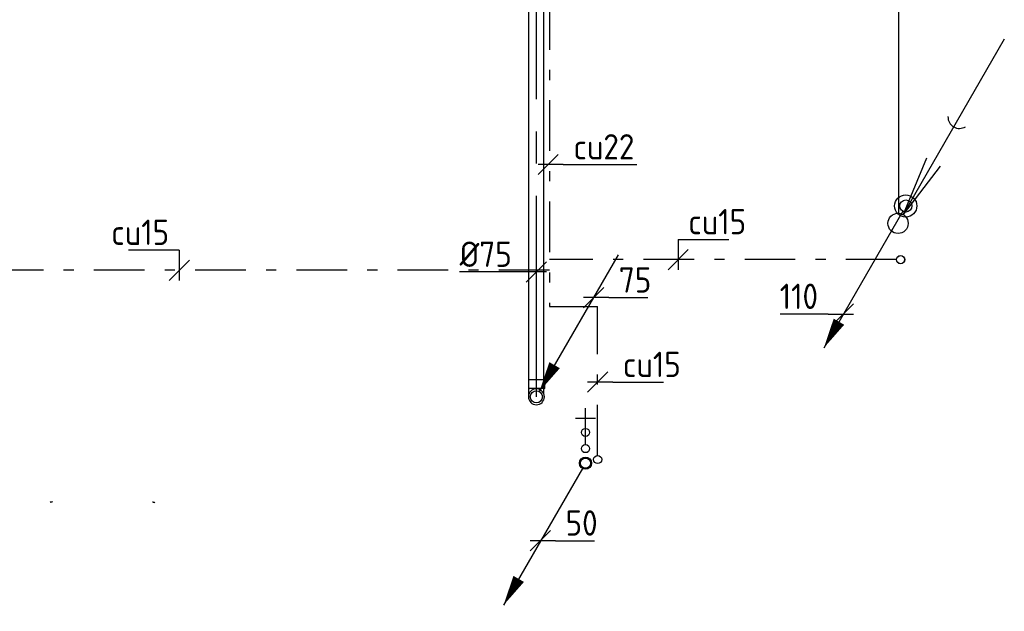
# Model space of a CAD drawing. Header units: millimetres. Extents: x -63669 to 19810, y 5754 to 49638.
# Tile 3 of 16: x -58176 to -53312, y 15778 to 18700. Entities that reach past the tile are written whole.
import ezdxf
from ezdxf.enums import TextEntityAlignment as Align

# ---------------------------------------------------------------- set-up
doc = ezdxf.new("R2010")
doc.units = ezdxf.units.MM
doc.header["$LTSCALE"] = 50
for name, pattern in [('2322109', [10, 5, -2, 1, -2]), ('CENTER2', [28.575, 19.05, -3.175, 3.175, -3.175]), ('DASHED', [0.75, 0.5, -0.25])]:
    doc.linetypes.add(name, pattern=pattern)
for name, color, linetype in [('51', 6, 'Continuous'), ('LAYER74', 4, 'DASHED'), ('WL524---', 190, 'Continuous'), ('WL524---_D', 192, 'Continuous'), ('WL524---_HARTLIJN', 7, 'Continuous'), ('WL531---', 132, 'Continuous'), ('WM524---', 2, 'Continuous'), ('WM531---', 2, 'Continuous')]:
    doc.layers.add(name, color=color, linetype=linetype)
doc.styles.add('BURO-018', font='ISO96.shx', dxfattribs={"height": 90})
doc.styles.add('BURO-025', font='ISO96.shx', dxfattribs={"height": 125})

# ---------------------------------------------------------------- blocks, each defined once
blk = doc.blocks.new('030')
at = {"layer": '51', "color": 1, "linetype": 'Continuous'}
for p in [(5.25, 9.093), (1.402, 3.215), (2.083, 2.822)]:
    blk.add_line(p, (0.25, 0.433), dxfattribs=at)
blk.add_circle((0, 0), 0.5, dxfattribs=at)
blk.add_arc((3.033, 5.254), 0.567, 178.0725, 301.9275, dxfattribs=at)
blk = doc.blocks.new('LDV3121')
at = {"color": 0, "linetype": 'Continuous'}
blk.add_line((0.25, 0.433), (6.75, 11.691), dxfattribs=at)
blk.add_lwpolyline([(0.25, 0.433, 0, 1, 0), (1.5, 2.598, 1, 1, 0)], format="xyseb", dxfattribs=at)
blk.add_circle((0, 0), 0.5, dxfattribs=at)
blk = doc.blocks.new('RDA')
at = {"color": 0, "linetype": 'Continuous'}
blk.add_circle((0, 0), 0.5, dxfattribs=at)
blk = doc.blocks.new('*U83')
at = {"color": 0, "ltscale": 10}
for p, q in [((-39.4, 84), (-39.4, 40)), ((39.4, 84), (-39.4, 84)), ((39.4, 84), (39.4, 40)), ((-39.4, 40), (-37.5, 38.1)), ((39.4, 40), (-39.4, 40)), ((-37.5, 33.1), (-37.5, 38.1)), ((-37.5, 23.4), (-37.5, 33.1)), ((-37.5, 14.7), (-37.5, 23.4)), ((-37.5, 12), (-37.5, 14.7)), ((39.4, 40), (37.5, 38.1)), ((37.5, 33.1), (37.5, 38.1)), ((37.5, 23.4), (37.5, 33.1)), ((37.5, 14.7), (37.5, 23.4)), ((37.5, 12), (37.5, 14.7))]:
    blk.add_line(p, q, dxfattribs=at)
blk.add_arc((0, 0), 39.4, 0.18, 0, dxfattribs=at)
at = {"layer": 'WL524---_HARTLIJN', "linetype": 'CENTER2'}
for p in [(0, 40), (0, 0)]:
    blk.add_line(p, (0, 38.1), dxfattribs=at)
blk.add_circle((0, 0), 0.075, dxfattribs=at)
at = {"layer": 'WL524---_D', "color": 1, "linetype": '2322109', "style": 'BURO-018'}
blk.add_attdef('POSNR', text='', height=90, dxfattribs=at).set_placement((0, 0), align=Align.MIDDLE)
blk = doc.blocks.new('*U84')
at = {"color": 0, "ltscale": 10}
for p, q in [((0, 37.5), (5551.3, 37.5)), ((5551.3, 37.5), (5551.3, -37.5)), ((0, -37.5), (5551.3, -37.5))]:
    blk.add_line(p, q, dxfattribs=at)
at = {"layer": 'WL524---_HARTLIJN', "linetype": 'CENTER2'}
blk.add_line((0, 0), (5551.3, 0), dxfattribs=at)
at = {"layer": 'WL524---_D', "color": 1, "linetype": '2322109', "style": 'BURO-018'}
blk.add_attdef('POSNR', text='', height=90, dxfattribs=at).set_placement((0, 0), align=Align.MIDDLE)
blk = doc.blocks.new('*U85', base_point=(-55341.1, 17327.2))
at = {"color": 0, "linetype": 'Continuous'}
for p, q in [((-55291.1, 17377.2), (-55391.1, 17277.2)), ((-55266.1, 17327.2), (-55391.1, 17327.2)), ((-55266.1, 17327.2), (-55073.3, 17327.2))]:
    blk.add_line(p, q, dxfattribs=at)
at = {"color": 0, "linetype": 'Continuous', "style": 'BURO-025'}
blk.add_text('75', height=125, dxfattribs=at).set_placement((-55216.1, 17352.2))
blk = doc.blocks.new('*U86')
at = {"layer": 'WM524---', "color": 0, "ltscale": 10}
for p, q in [((-50, -50), (50, 50)), ((50, 0), (-379, 0))]:
    blk.add_line(p, q, dxfattribs=at)
at = {"layer": 'WM524---', "color": 0, "linetype": '2322109', "style": 'BURO-025'}
blk.add_text('%%c75', height=125, dxfattribs=at).set_placement((-379, 25))
blk = doc.blocks.new('LDV2121')
at = {"color": 0, "linetype": 'Continuous'}
blk.add_line((-0.25, -0.433), (-6.75, -11.691), dxfattribs=at)
blk.add_lwpolyline([(-6.75, -11.691, 0, 1, 0), (-5.5, -9.526, 1, 1, 0)], format="xyseb", dxfattribs=at)
blk.add_circle((0, 0), 0.5, dxfattribs=at)
blk = doc.blocks.new('*U92', base_point=(12021.7, 364585.2))
at = {"color": 0, "linetype": 'Continuous'}
for p, q in [((12071.7, 364635.2), (11971.7, 364535.2)), ((12096.7, 364585.2), (11971.7, 364585.2)), ((12096.7, 364585.2), (12289.5, 364585.2))]:
    blk.add_line(p, q, dxfattribs=at)
at = {"color": 0, "linetype": 'Continuous', "style": 'BURO-025'}
blk.add_text('50', height=125, dxfattribs=at).set_placement((12146.7, 364610.2))
blk = doc.blocks.new('KRN1-WBAK1')
at = {"color": 0, "linetype": 'Continuous'}
for p, q in [((0, 20), (0, 200)), ((-50, 150), (50, 150))]:
    blk.add_line(p, q, dxfattribs=at)
blk = doc.blocks.new('*U101', base_point=(15980.8, 364549))
at = {"color": 0, "linetype": 'Continuous'}
for p, q in [((16030.8, 364599), (15930.8, 364499)), ((16055.8, 364549), (15930.8, 364549)), ((16055.8, 364549), (16418.3, 364549))]:
    blk.add_line(p, q, dxfattribs=at)
at = {"color": 0, "linetype": 'Continuous', "style": 'BURO-025'}
blk.add_text('cu22', height=125, dxfattribs=at).set_placement((16105.8, 364574))
blk = doc.blocks.new('*U103', base_point=(17432.8, 362376.7))
at = {"color": 0, "linetype": 'Continuous'}
for p, q in [((17482.8, 362426.7), (17382.8, 362326.7)), ((17357.8, 362376.7), (17120.3, 362376.7)), ((17357.8, 362376.7), (17482.8, 362376.7))]:
    blk.add_line(p, q, dxfattribs=at)
at = {"color": 0, "linetype": 'Continuous', "style": 'BURO-025'}
blk.add_text('110', height=125, dxfattribs=at).set_placement((17307.8, 362401.7), align=Align.RIGHT)

msp = doc.modelspace()

# ---------------------------------------------------------------- linework, layer by layer
at = {"layer": 'LAYER74', "color": 7, "linetype": 'Continuous'}
for p, q in [((-58021.1, 16319.2), (-58024.8, 16315.4)), ((-58021.1, 16319.2), (-58017.3, 16319.2)), ((-58017.3, 16319.2), (-58016.3, 16319.2)), ((-58016.3, 16320.7), (-58014.3, 16320.7)), ((-57519.3, 16318.7), (-57517.3, 16318.7)), ((-57517.3, 16317.2), (-57516.3, 16317.2)), ((-57516.3, 16317.2), (-57512.6, 16317.2)), ((-57508.8, 16313.4), (-57512.6, 16317.2))]:
    msp.add_line(p, q, dxfattribs=at)
at = {"layer": 'WL524---_D'}
msp.add_line((-53835.4, 20102.4), (-53835.4, 17742.8), dxfattribs=at)
for centre, radius in [((-53798.9, 17780), 55), ((-55381, 16509.9), 25)]:
    msp.add_circle(centre, radius, dxfattribs=at)
at = {"layer": 'WL531---', "linetype": '2322109'}
for p, q in [((-55559.1, 20801.7), (-55559.1, 17283.5)), ((-53844.5, 17515), (-55559.1, 17515)), ((-55559.1, 17462.5), (-59239.3, 17462.5)), ((-55559.1, 17283.5), (-55321.1, 17283.5)), ((-55321.1, 16547.8), (-55321.1, 17283.5))]:
    msp.add_line(p, q, dxfattribs=at)
at = {"layer": 'WM531---', "linetype": '2322109'}
for p, q in [((-54923, 17615), (-54923, 17465)), ((-54923, 17615), (-54587.3, 17615)), ((-57387.8, 17562.5), (-57721.6, 17562.5)), ((-57387.8, 17562.5), (-57387.8, 17412.5)), ((-54873, 17565), (-54973, 17465)), ((-57337.8, 17512.5), (-57437.8, 17412.5)), ((-55271.1, 16960.2), (-55371.1, 16860.2)), ((-55246.1, 16910.2), (-55371.1, 16910.2)), ((-55246.1, 16910.2), (-54910.4, 16910.2))]:
    msp.add_line(p, q, dxfattribs=at)

# ---------------------------------------------------------------- block references
at = {"layer": '51', "linetype": 'Continuous', "xscale": 100, "yscale": 100, "zscale": 100}
msp.add_blockref('030', (-53837, 17694.1), dxfattribs=at)
at = {"layer": 'WL524---', "xscale": 60, "yscale": 60, "zscale": 60}
msp.add_blockref('LDV3121', (-55623.7, 16837.9), dxfattribs=at)
at = {"layer": 'WL524---', "linetype": 'Continuous', "xscale": 40, "yscale": 40, "zscale": 40}
msp.add_blockref('RDA', (-55381, 16661.8, 750), dxfattribs=at)
at = {"layer": 'WL524---_D', "linetype": '2322109', "rotation": 90}
msp.add_blockref('*U84', (-55623.7, 16877.9), dxfattribs=at)
at = {"layer": 'WL524---_D', "xscale": 60, "yscale": 60, "zscale": 60}
for p in [(-53798.9, 17780), (-55381, 16509.9)]:
    msp.add_blockref('LDV2121', p, dxfattribs=at)
at = {"layer": 'WL524---_D', "linetype": '2322109'}
msp.add_blockref('*U83', (-55623.7, 16837.9), dxfattribs=at)
at = {"layer": 'WL531---', "linetype": 'Continuous', "xscale": 40, "yscale": 40, "zscale": 40, "rotation": 270}
for p in [(-53824.5, 17515), (-53824.1, 17515)]:
    msp.add_blockref('RDA', p, dxfattribs=at)
at = {"layer": 'WL531---', "linetype": 'Continuous'}
msp.add_blockref('KRN1-WBAK1', (-55381, 16581.8, 950), dxfattribs=at)
at = {"layer": 'WL531---', "linetype": 'Continuous', "xscale": 40, "yscale": 40, "zscale": 40}
for p in [(-55381, 16581.8, 950), (-55321.1, 16527.8, 950)]:
    msp.add_blockref('RDA', p, dxfattribs=at)
at = {"layer": 'WM524---', "linetype": '2322109'}
for name, p in [('*U86', (-55623.7, 17454.2)), ('*U85', (-55341.1, 17327.2))]:
    msp.add_blockref(name, p, dxfattribs=at)
at = {"layer": 'WM524---'}
for name, p in [('*U103', (-54107.1, 17246.3)), ('*U92', (-55604.6, 16127))]:
    msp.add_blockref(name, p, dxfattribs=at)
at = {"layer": 'WM531---', "linetype": '2322109'}
msp.add_blockref('*U101', (-55565.6, 17984.7), dxfattribs=at)

# ---------------------------------------------------------------- texts
at = {"layer": 'WM531---', "linetype": '2322109', "style": 'BURO-025'}
for p in [(-54873, 17640), (-55196.1, 16935.2)]:
    msp.add_text('cu15', height=125, dxfattribs=at).set_placement(p)
msp.add_text('cu15', height=125, dxfattribs=at).set_placement((-57437.8, 17587.5), align=Align.RIGHT)

doc.saveas('drawing.dxf')
